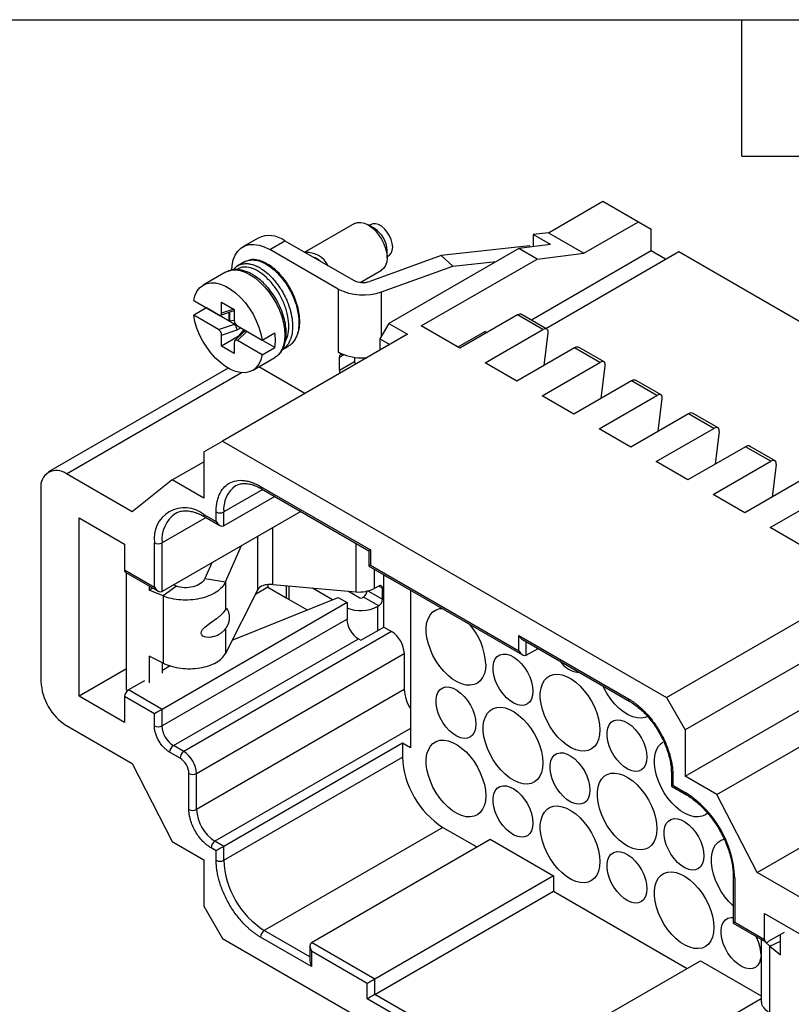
# Model space of a CAD drawing. Header units: millimetres. Extents: x 6 to 273, y 6 to 210.
# Tile 6 of 7: x 204 to 247, y 155 to 210. Entities that reach past the tile are written whole.
import ezdxf

# ---------------------------------------------------------------- set-up
doc = ezdxf.new("R2010")
doc.units = ezdxf.units.MM
doc.linetypes.add('SLD-Solid', pattern=[0])
doc.layers.add('TEXT', color=140, linetype='SLD-Solid', lineweight=25)

msp = doc.modelspace()

# ---------------------------------------------------------------- linework, layer by layer
for p, q in [((233.05, 197.667), (236.09, 199.422)), ((236.09, 199.422), (238.07, 198.279)), ((222.233, 198.176), (219.458, 196.574)), ((223.337, 197.897), (222.984, 198.101)), ((223.149, 198.127), (223.044, 198.066)), ((235.029, 196.524), (238.07, 198.279)), ((238.07, 198.279), (238.777, 197.871)), ((238.777, 196.646), (238.777, 197.871)), ((216.842, 197.367), (215.993, 196.877)), ((217.493, 196.728), (218.342, 197.218)), ((218.342, 197.218), (222.163, 195.012)), ((233.05, 197.667), (232.201, 197.561)), ((233.156, 197.01), (232.201, 197.561)), ((232.201, 197.561), (232.201, 196.891)), ((233.05, 197.667), (235.029, 196.524)), ((221.314, 194.523), (217.493, 196.728)), ((224.044, 196.264), (224.044, 196.673)), ((231.388, 196.79), (224.14, 192.606)), ((231.989, 196.932), (227.068, 196.385)), ((233.156, 197.01), (231.388, 196.79)), ((232.413, 196.198), (231.388, 196.79)), ((232.053, 196.873), (231.989, 196.932)), ((227.068, 196.385), (223.09, 194.951)), ((224.044, 196.334), (224.149, 196.395)), ((225.943, 192.463), (232.413, 196.198)), ((227.068, 196.385), (227.704, 195.797)), ((238.777, 196.646), (232.1, 192.792)), ((232.413, 196.198), (235.029, 196.524)), ((232.903, 192.328), (240.322, 196.612)), ((239.58, 196.183), (238.777, 196.646)), ((240.322, 196.612), (262.051, 184.068)), ((215.716, 195.809), (215.735, 195.823)), ((216.084, 196.035), (215.73, 195.831)), ((222.549, 194.894), (223.733, 195.578)), ((223.725, 194.364), (227.704, 195.797)), ((227.704, 195.797), (230.137, 196.068)), ((215.026, 195.459), (213.789, 194.744)), ((221.314, 194.523), (221.314, 191.012)), ((223.725, 191.888), (223.725, 194.364)), ((213.252, 193.875), (214.627, 193.081)), ((213.959, 193.466), (213.252, 193.058)), ((215.235, 192.73), (213.959, 193.466)), ((214.81, 193.792), (215.517, 193.383)), ((214.81, 193.179), (214.81, 193.792)), ((215.483, 193.403), (214.81, 193.179)), ((215.517, 193.383), (215.517, 192.771)), ((214.627, 192.264), (213.252, 193.058)), ((214.743, 193.06), (215.517, 193.318)), ((215.235, 192.73), (215.235, 193.224)), ((215.253, 193.23), (215.253, 192.741)), ((231.317, 193.075), (228.1, 191.218)), ((232.731, 192.259), (231.317, 193.075)), ((232.967, 192.292), (231.581, 193.092)), ((214.627, 192.264), (215.524, 192.563)), ((215.235, 192.73), (215.253, 192.741)), ((215.524, 192.563), (215.235, 192.73)), ((215.253, 192.741), (215.517, 192.781)), ((215.58, 192.581), (215.534, 192.555)), ((215.678, 192.244), (215.878, 192.359)), ((215.701, 192.461), (217.076, 191.667)), ((224.14, 192.606), (223.645, 191.748)), ((224.14, 192.606), (225.183, 192.004)), ((228.1, 191.218), (225.943, 192.463)), ((214.81, 191.954), (215.678, 192.244)), ((214.81, 191.342), (214.81, 191.954)), ((215.725, 191.87), (214.81, 191.342)), ((225.183, 192.004), (214.859, 186.044)), ((216.049, 192.143), (215.551, 191.645)), ((215.701, 191.645), (216.218, 192.162)), ((216.042, 192.264), (215.725, 191.87)), ((215.725, 191.87), (215.758, 191.851)), ((216.107, 192.227), (216.043, 192.137)), ((216.205, 192.168), (216.206, 192.169)), ((216.507, 191.995), (216.218, 192.162)), ((217.783, 191.259), (216.507, 191.995)), ((216.507, 191.995), (216.507, 191.995)), ((217.076, 191.667), (217.783, 192.075)), ((223.645, 191.748), (224.193, 191.432)), ((223.645, 191.748), (223.645, 191.116)), ((229.514, 192.156), (227.994, 191.279)), ((229.514, 190.401), (232.731, 192.259)), ((229.514, 192.156), (229.62, 192.095)), ((232.802, 190.258), (233.036, 192.083)), ((215.517, 190.934), (214.81, 191.342)), ((215.517, 191.546), (215.517, 190.934)), ((217.076, 190.851), (215.701, 191.645)), ((217.076, 190.851), (217.783, 191.259)), ((218.192, 191.133), (218.521, 191.323)), ((234.499, 191.238), (231.282, 189.381)), ((235.913, 190.422), (234.499, 191.238)), ((236.149, 190.455), (234.763, 191.255)), ((216.539, 189.981), (217.776, 190.695)), ((221.314, 191.012), (221.594, 190.85)), ((221.382, 190.727), (221.623, 190.866)), ((221.382, 189.992), (221.382, 190.727)), ((221.594, 190.85), (221.623, 190.866)), ((222.231, 190.714), (222.231, 190.482)), ((215.18, 190.108), (205.144, 184.315)), ((219.454, 188.697), (216.884, 190.18)), ((221.382, 189.992), (222.231, 190.482)), ((231.282, 189.381), (229.514, 190.401)), ((232.696, 188.564), (235.913, 190.422)), ((235.984, 188.422), (236.218, 190.246)), ((206.144, 184.216), (215.917, 189.858)), ((237.681, 189.401), (234.464, 187.544)), ((239.095, 188.585), (237.681, 189.401)), ((239.331, 188.618), (237.945, 189.418)), ((234.464, 187.544), (232.696, 188.564)), ((235.878, 186.727), (239.095, 188.585)), ((239.166, 186.585), (239.4, 188.409)), ((240.863, 187.564), (237.646, 185.707)), ((242.277, 186.748), (240.863, 187.564)), ((242.513, 186.781), (241.127, 187.581)), ((237.646, 185.707), (235.878, 186.727)), ((239.06, 184.891), (242.277, 186.748)), ((242.582, 186.572), (242.348, 184.748)), ((213.816, 185.441), (214.859, 186.044)), ((214.859, 186.044), (239.643, 171.736)), ((244.045, 185.727), (240.828, 183.87)), ((245.459, 184.911), (244.045, 185.727)), ((245.695, 184.944), (244.309, 185.744)), ((213.816, 185.441), (213.816, 182.849)), ((212.048, 183.869), (213.816, 184.89)), ((240.828, 183.87), (239.06, 184.891)), ((242.242, 183.054), (245.459, 184.911)), ((245.764, 184.735), (245.53, 182.911)), ((209.811, 182.099), (206.144, 184.216)), ((212.048, 183.869), (209.811, 182.099)), ((213.816, 182.849), (212.048, 183.869)), ((216.981, 183.513), (223.115, 179.971)), ((247.227, 183.89), (244.01, 182.033)), ((204.73, 183.399), (204.73, 172.621)), ((217.105, 183.339), (214.93, 182.083)), ((217.777, 182.951), (214.93, 181.308)), ((217.043, 183.375), (223.027, 179.921)), ((244.01, 182.033), (242.242, 183.054)), ((245.424, 181.217), (248.641, 183.074)), ((219.227, 182.114), (211.483, 177.643)), ((212.255, 182.021), (212.228, 182.006)), ((213.816, 181.951), (214.506, 181.553)), ((214.506, 181.553), (214.506, 182.083)), ((214.93, 181.308), (214.93, 182.083)), ((206.851, 181.766), (209.397, 180.297)), ((206.851, 171.805), (206.851, 181.766)), ((213.941, 181.777), (211.483, 180.358)), ((213.878, 181.813), (214.718, 181.329)), ((217.675, 178.03), (217.675, 181.218)), ((247.192, 180.196), (245.424, 181.217)), ((209.397, 180.297), (209.397, 178.847)), ((211.058, 177.888), (211.058, 180.358)), ((211.483, 177.643), (211.483, 180.358)), ((215.026, 178.182), (215.923, 180.207)), ((216.834, 177.764), (216.834, 180.732)), ((222.292, 180.345), (222.292, 177.623)), ((223.027, 179.921), (223.027, 179.063)), ((223.115, 179.971), (223.115, 179.114)), ((214.259, 179.246), (213.868, 178.364)), ((223.115, 179.114), (231.388, 174.338)), ((209.397, 178.847), (211.058, 177.888)), ((209.459, 178.71), (211.271, 177.664)), ((209.503, 172.159), (209.503, 178.685)), ((223.027, 179.063), (231.6, 174.114)), ((223.324, 178.892), (223.324, 177.817)), ((223.857, 178.561), (223.877, 178.572)), ((223.857, 175.662), (223.857, 178.561)), ((224.582, 178.142), (223.857, 178.561)), ((212.288, 177.943), (212.12, 178.011)), ((213.868, 178.364), (215.026, 178.182)), ((215.026, 178.182), (215.026, 176.61)), ((217.387, 178.031), (217.387, 177.887)), ((217.675, 178.03), (222.292, 177.623)), ((224.582, 178.166), (224.582, 178.142)), ((210.764, 177.957), (210.764, 177.715)), ((210.764, 177.715), (210.948, 177.851)), ((211.549, 177.398), (210.764, 177.715)), ((212.288, 177.943), (211.549, 177.398)), ((216.834, 177.764), (215.026, 174.197)), ((217.387, 177.887), (216.693, 177.486)), ((217.387, 177.887), (218.412, 177.295)), ((218.412, 177.965), (218.412, 177.295)), ((218.554, 177.952), (218.554, 177.213)), ((220.999, 177.19), (219.88, 177.836)), ((221.883, 177.659), (222.514, 177.295)), ((222.969, 177.685), (223.786, 177.214)), ((223.574, 177.948), (223.324, 177.817)), ((223.786, 177.826), (223.574, 177.948)), ((223.786, 177.214), (223.786, 177.826)), ((225.342, 177.727), (225.342, 168.926)), ((239.643, 171.736), (249.967, 177.696)), ((221.807, 177.03), (211.483, 171.07)), ((211.549, 177.398), (211.549, 173.649)), ((215.402, 174.94), (221.312, 177.316)), ((218.412, 177.295), (219.582, 176.62)), ((221.312, 177.316), (221.807, 177.03)), ((221.807, 177.03), (221.807, 176.111)), ((222.726, 177.336), (222.655, 177.295)), ((223.574, 176.846), (222.726, 177.336)), ((223.504, 176.805), (223.574, 176.846)), ((223.504, 176.805), (223.504, 175.458)), ((221.807, 176.111), (211.483, 170.151)), ((224.299, 175.407), (212.703, 168.712)), ((215.026, 175.574), (215.026, 174.197)), ((222.584, 174.927), (223.857, 175.662)), ((223.857, 175.662), (224.299, 175.407)), ((250.515, 175.604), (240.686, 169.93)), ((212.119, 169.049), (222.443, 175.009)), ((222.443, 175.009), (222.584, 174.927)), ((231.388, 175.195), (237.522, 171.654)), ((231.388, 174.338), (231.388, 175.195)), ((231.6, 174.972), (237.584, 171.517)), ((231.812, 174.093), (231.812, 174.849)), ((240.686, 167.337), (253.689, 174.843)), ((213.41, 167.488), (225.006, 174.182)), ((225.006, 174.182), (225.006, 172.182)), ((231.812, 174.093), (232.467, 174.471)), ((211.549, 173.649), (210.764, 174.04)), ((210.764, 174.04), (210.764, 172.55)), ((211.502, 173.096), (211.502, 173.672)), ((209.503, 173.335), (206.851, 171.805)), ((211.943, 173.5), (211.502, 173.245)), ((210.502, 172.668), (209.609, 172.152)), ((209.573, 172.127), (209.503, 172.159)), ((211.483, 171.07), (209.609, 172.152)), ((225.006, 172.182), (213.41, 165.487)), ((242.454, 166.317), (252.99, 172.399)), ((209.397, 170.335), (206.851, 171.805)), ((209.397, 171.784), (209.397, 170.335)), ((211.058, 170.825), (209.397, 171.784)), ((239.643, 171.736), (240.686, 169.93)), ((211.483, 170.151), (211.483, 171.07)), ((211.058, 170.151), (211.058, 170.825)), ((206.144, 170.171), (209.811, 168.055)), ((225.342, 170.008), (214.435, 163.711)), ((240.686, 169.93), (240.686, 167.337)), ((212.49, 168.345), (211.907, 168.682)), ((212.703, 168.712), (212.119, 169.049)), ((224.9, 169.181), (214.93, 163.426)), ((224.9, 169.181), (224.9, 168.405)), ((225.342, 168.926), (224.9, 169.181)), ((214.93, 162.65), (224.9, 168.405)), ((209.811, 168.055), (212.048, 163.701)), ((244.692, 161.963), (254.597, 167.681)), ((212.985, 165.487), (212.985, 167.488)), ((213.41, 165.487), (213.41, 167.488)), ((239.909, 167.49), (239.909, 166.786)), ((239.997, 167.368), (239.997, 166.837)), ((242.454, 166.317), (240.686, 167.337)), ((239.909, 166.786), (240.748, 166.302)), ((239.997, 166.837), (240.686, 166.439)), ((244.692, 161.963), (242.454, 166.317)), ((227.163, 164.486), (217.193, 158.731)), ((227.163, 164.486), (229.054, 163.394)), ((214.93, 163.426), (214.435, 163.711)), ((219.827, 158.067), (229.797, 163.823)), ((229.797, 163.823), (233.332, 161.782)), ((212.048, 163.701), (213.816, 162.68)), ((214.506, 163.181), (214.223, 163.344)), ((214.506, 162.65), (214.506, 163.181)), ((214.93, 162.65), (214.93, 163.426)), ((213.816, 162.68), (213.816, 160.088)), ((233.332, 161.782), (223.362, 156.026)), ((233.332, 161.782), (233.332, 160.925)), ((243.356, 161.785), (243.356, 159.142)), ((243.444, 161.662), (243.444, 159.192)), ((248.358, 159.846), (244.692, 161.963)), ((223.362, 155.169), (233.332, 160.925)), ((233.332, 160.925), (240.792, 156.618)), ((213.816, 160.088), (214.859, 158.281)), ((245.106, 159.683), (247.651, 158.213)), ((245.106, 158.233), (245.106, 159.683)), ((243.356, 159.142), (245.168, 158.096)), ((243.444, 159.192), (245.106, 158.233)), ((214.859, 158.281), (239.643, 143.974)), ((219.827, 156.72), (216.981, 158.363)), ((219.739, 157.261), (217.193, 158.731)), ((244.927, 158.235), (244.927, 154.853)), ((246.211, 158.626), (245.318, 158.111)), ((246.007, 157.369), (246.007, 158.509)), ((219.739, 157.873), (219.739, 157.016)), ((223.362, 156.026), (219.827, 158.067)), ((245.152, 158.105), (245.394, 157.859)), ((245.394, 157.859), (246.007, 158.136)), ((245.394, 154.11), (245.394, 157.859)), ((245.394, 157.859), (246.007, 157.369)), ((219.827, 157.578), (219.827, 156.72)), ((222.938, 155.781), (219.827, 157.578)), ((231.565, 151.291), (241.535, 157.047)), ((241.535, 157.047), (244.927, 155.088)), ((223.362, 155.169), (223.362, 156.026)), ((222.938, 154.924), (222.938, 155.781)), ((231.565, 149.944), (222.938, 154.924)), ((231.477, 150.485), (223.362, 155.169)), ((244.927, 154.923), (235.1, 149.25))]:
    msp.add_line(p, q)
at = {"flags": 128}
for points in [[(222.233, 198.176), (222.394, 198.235), (222.577, 198.243), (222.776, 198.197), (222.983, 198.102), (223.19, 197.959), (223.389, 197.774), (223.573, 197.555), (223.733, 197.31), (223.865, 197.048), (223.963, 196.78), (224.024, 196.515), (224.044, 196.264), (224.024, 196.037), (223.963, 195.842), (223.865, 195.687), (223.733, 195.578), (223.733, 195.578)], [(224.149, 196.395), (224.179, 196.414), (224.275, 196.52), (224.336, 196.669), (224.356, 196.853), (224.336, 197.06), (224.275, 197.279), (224.179, 197.497), (224.051, 197.701), (223.9, 197.88), (223.734, 198.023), (223.564, 198.121), (223.398, 198.169), (223.248, 198.165), (223.149, 198.127)], [(215.373, 195.589), (215.393, 195.84), (215.458, 196.144), (215.564, 196.41), (215.709, 196.633), (215.89, 196.809), (216.104, 196.932), (216.346, 197.002), (216.612, 197.016), (216.896, 196.974), (217.191, 196.878), (217.493, 196.728)], [(215.026, 195.459), (215.128, 195.509), (215.35, 195.573), (215.594, 195.586), (215.854, 195.548), (216.125, 195.459), (216.401, 195.323), (216.678, 195.14), (216.949, 194.915), (217.209, 194.653), (217.453, 194.359), (217.675, 194.039), (217.871, 193.699), (218.037, 193.347), (218.17, 192.989), (218.267, 192.633), (218.326, 192.285), (218.346, 191.954), (218.326, 191.646), (218.267, 191.367), (218.17, 191.123), (218.037, 190.919), (217.871, 190.758), (217.776, 190.695)], [(213.252, 193.875), (213.324, 194.15), (213.435, 194.388), (213.583, 194.582), (213.764, 194.729), (213.976, 194.826), (214.212, 194.87), (214.469, 194.861), (214.741, 194.798), (215.022, 194.684), (215.306, 194.52), (215.587, 194.31), (215.859, 194.059), (216.116, 193.772), (216.352, 193.454), (216.564, 193.113), (216.745, 192.757), (216.893, 192.391), (217.004, 192.026), (217.076, 191.667)], [(217.076, 190.851), (217.004, 190.575), (216.893, 190.337), (216.745, 190.143), (216.564, 189.996), (216.352, 189.899), (216.116, 189.855), (215.859, 189.864), (215.587, 189.927), (215.306, 190.041), (215.022, 190.205), (214.741, 190.415), (214.469, 190.666), (214.212, 190.954), (213.976, 191.271), (213.764, 191.612), (213.583, 191.969), (213.435, 192.334), (213.324, 192.7), (213.252, 193.058)], [(214.363, 175.132), (214.151, 175.085), (213.933, 175.094), (213.77, 175.158), (213.701, 175.225), (213.67, 175.299), (213.667, 175.333), (213.684, 175.418), (213.742, 175.519), (213.871, 175.656), (214.132, 175.857), (214.53, 176.137), (214.594, 176.185), (214.781, 176.342), (214.929, 176.489), (215.026, 176.61), (215.026, 176.61)], [(229.549, 173.601), (229.53, 173.319), (229.472, 173.067), (229.377, 172.849), (229.247, 172.672), (229.085, 172.539), (228.895, 172.453), (228.681, 172.416), (228.449, 172.43), (228.204, 172.494), (227.951, 172.606), (227.697, 172.764), (227.447, 172.964), (227.208, 173.202), (226.984, 173.471), (226.782, 173.766), (226.606, 174.08), (226.459, 174.404), (226.346, 174.733), (226.27, 175.057), (226.231, 175.37), (226.231, 175.664), (226.27, 175.932), (226.346, 176.167), (226.459, 176.366), (226.606, 176.521), (226.782, 176.631), (226.984, 176.693), (227.112, 176.705)], [(232.183, 172.081), (232.163, 171.849), (232.104, 171.649), (232.007, 171.487), (231.876, 171.371), (231.716, 171.303), (231.532, 171.287), (231.332, 171.322), (231.123, 171.408), (230.911, 171.542), (230.705, 171.718), (230.513, 171.931), (230.34, 172.173), (230.194, 172.434), (230.08, 172.706), (230.001, 172.978), (229.961, 173.241), (229.961, 173.486), (230.001, 173.703), (230.08, 173.884), (230.194, 174.024), (230.34, 174.116), (230.513, 174.159), (230.705, 174.149), (230.911, 174.088), (231.123, 173.978), (231.332, 173.822), (231.532, 173.626), (231.716, 173.398), (231.876, 173.146), (232.007, 172.878), (232.104, 172.605), (232.163, 172.336), (232.183, 172.081)], [(235.913, 169.927), (235.894, 169.646), (235.836, 169.393), (235.741, 169.175), (235.611, 168.998), (235.449, 168.865), (235.259, 168.779), (235.045, 168.743), (234.813, 168.756), (234.568, 168.82), (234.315, 168.932), (234.061, 169.09), (233.811, 169.291), (233.572, 169.528), (233.348, 169.797), (233.146, 170.092), (232.97, 170.406), (232.823, 170.731), (232.71, 171.059), (232.634, 171.383), (232.595, 171.696), (232.595, 171.99), (232.634, 172.258), (232.71, 172.494), (232.823, 172.692), (232.97, 172.848), (233.146, 172.957), (233.348, 173.019), (233.572, 173.03), (233.811, 172.991), (234.061, 172.903), (234.315, 172.767), (234.568, 172.588), (234.813, 172.368), (235.045, 172.114), (235.259, 171.831), (235.449, 171.526), (235.611, 171.206), (235.741, 170.878), (235.836, 170.551), (235.894, 170.231), (235.913, 169.927)], [(229.001, 170.243), (228.981, 170.011), (228.922, 169.811), (228.825, 169.65), (228.694, 169.533), (228.534, 169.465), (228.35, 169.449), (228.15, 169.485), (227.941, 169.571), (227.729, 169.705), (227.523, 169.881), (227.331, 170.094), (227.158, 170.335), (227.012, 170.596), (226.898, 170.868), (226.819, 171.141), (226.779, 171.404), (226.779, 171.648), (226.819, 171.865), (226.898, 172.047), (227.012, 172.186), (227.158, 172.279), (227.331, 172.321), (227.523, 172.312), (227.729, 172.25), (227.941, 172.14), (228.15, 171.984), (228.35, 171.789), (228.534, 171.561), (228.694, 171.308), (228.825, 171.04), (228.922, 170.767), (228.981, 170.498), (229.001, 170.243)], [(238.608, 170.689), (238.441, 170.617), (238.227, 170.58), (237.995, 170.594), (237.75, 170.658), (237.497, 170.77), (237.243, 170.928), (236.993, 171.128), (236.754, 171.366), (236.53, 171.635), (236.328, 171.93), (236.152, 172.243), (236.084, 172.383)], [(232.731, 168.09), (232.712, 167.808), (232.654, 167.556), (232.559, 167.338), (232.429, 167.161), (232.267, 167.027), (232.077, 166.941), (231.863, 166.905), (231.631, 166.919), (231.386, 166.983), (231.133, 167.095), (230.879, 167.253), (230.629, 167.453), (230.39, 167.691), (230.166, 167.96), (229.964, 168.255), (229.788, 168.568), (229.641, 168.893), (229.528, 169.222), (229.452, 169.546), (229.413, 169.859), (229.413, 170.152), (229.452, 170.42), (229.528, 170.656), (229.641, 170.854), (229.788, 171.01), (229.964, 171.12), (230.166, 171.181), (230.39, 171.192), (230.629, 171.154), (230.879, 171.065), (231.133, 170.93), (231.386, 170.75), (231.631, 170.531), (231.863, 170.277), (232.077, 169.994), (232.267, 169.689), (232.429, 169.368), (232.559, 169.041), (232.654, 168.713), (232.712, 168.394), (232.731, 168.09)], [(238.547, 168.407), (238.527, 168.175), (238.467, 167.975), (238.37, 167.814), (238.24, 167.697), (238.08, 167.629), (237.896, 167.613), (237.696, 167.648), (237.487, 167.734), (237.275, 167.868), (237.069, 168.045), (236.877, 168.257), (236.704, 168.499), (236.558, 168.76), (236.444, 169.032), (236.365, 169.304), (236.325, 169.567), (236.325, 169.812), (236.365, 170.029), (236.444, 170.21), (236.558, 170.35), (236.704, 170.443), (236.877, 170.485), (237.069, 170.475), (237.275, 170.414), (237.487, 170.304), (237.696, 170.148), (237.896, 169.952), (238.08, 169.724), (238.24, 169.472), (238.37, 169.204), (238.467, 168.931), (238.527, 168.662), (238.547, 168.407)], [(229.549, 166.252), (229.53, 165.971), (229.472, 165.718), (229.377, 165.5), (229.247, 165.323), (229.085, 165.19), (228.895, 165.104), (228.681, 165.068), (228.449, 165.081), (228.204, 165.145), (227.951, 165.257), (227.697, 165.415), (227.447, 165.615), (227.208, 165.853), (226.984, 166.122), (226.782, 166.417), (226.606, 166.731), (226.459, 167.056), (226.346, 167.384), (226.27, 167.708), (226.231, 168.021), (226.231, 168.315), (226.27, 168.583), (226.346, 168.819), (226.459, 169.017), (226.606, 169.173), (226.782, 169.282), (226.984, 169.344), (227.208, 169.355), (227.447, 169.316), (227.697, 169.228), (227.951, 169.092), (228.204, 168.913), (228.449, 168.693), (228.681, 168.439), (228.895, 168.156), (229.085, 167.851), (229.247, 167.531), (229.377, 167.203), (229.472, 166.876), (229.53, 166.556), (229.549, 166.252)], [(241.93, 165.28), (241.813, 165.191), (241.623, 165.105), (241.409, 165.069), (241.177, 165.083), (240.932, 165.146), (240.679, 165.259), (240.425, 165.417), (240.175, 165.617), (239.936, 165.854), (239.712, 166.124), (239.51, 166.418), (239.334, 166.732), (239.187, 167.057), (239.074, 167.385), (238.998, 167.71), (238.959, 168.022), (238.959, 168.316), (238.998, 168.584), (239.074, 168.82), (239.187, 169.018), (239.334, 169.174), (239.441, 169.248)], [(235.365, 166.569), (235.345, 166.337), (235.286, 166.137), (235.188, 165.976), (235.058, 165.859), (234.898, 165.792), (234.714, 165.775), (234.514, 165.811), (234.305, 165.897), (234.093, 166.031), (233.887, 166.207), (233.695, 166.42), (233.522, 166.661), (233.376, 166.923), (233.262, 167.194), (233.183, 167.467), (233.143, 167.73), (233.143, 167.974), (233.183, 168.191), (233.262, 168.373), (233.376, 168.513), (233.522, 168.605), (233.695, 168.647), (233.887, 168.638), (234.093, 168.577), (234.305, 168.466), (234.514, 168.31), (234.714, 168.115), (234.898, 167.887), (235.058, 167.634), (235.188, 167.367), (235.286, 167.093), (235.345, 166.824), (235.365, 166.569)], [(239.095, 164.416), (239.076, 164.134), (239.018, 163.882), (238.923, 163.664), (238.793, 163.487), (238.631, 163.353), (238.441, 163.268), (238.227, 163.231), (237.995, 163.245), (237.75, 163.309), (237.497, 163.421), (237.243, 163.579), (236.993, 163.779), (236.754, 164.017), (236.53, 164.286), (236.328, 164.581), (236.152, 164.894), (236.005, 165.219), (235.892, 165.548), (235.816, 165.872), (235.777, 166.185), (235.777, 166.479), (235.816, 166.747), (235.892, 166.982), (236.005, 167.18), (236.152, 167.336), (236.328, 167.446), (236.53, 167.507), (236.754, 167.519), (236.993, 167.48), (237.243, 167.391), (237.497, 167.256), (237.75, 167.076), (237.995, 166.857), (238.227, 166.603), (238.441, 166.32), (238.631, 166.015), (238.793, 165.695), (238.923, 165.367), (239.018, 165.04), (239.076, 164.72), (239.095, 164.416)], [(232.183, 164.732), (232.163, 164.5), (232.104, 164.3), (232.007, 164.139), (231.876, 164.022), (231.716, 163.954), (231.532, 163.938), (231.332, 163.973), (231.123, 164.059), (230.911, 164.193), (230.705, 164.37), (230.513, 164.582), (230.34, 164.824), (230.194, 165.085), (230.08, 165.357), (230.001, 165.629), (229.961, 165.892), (229.961, 166.137), (230.001, 166.354), (230.08, 166.535), (230.194, 166.675), (230.34, 166.768), (230.513, 166.81), (230.705, 166.8), (230.911, 166.739), (231.123, 166.629), (231.332, 166.473), (231.532, 166.277), (231.716, 166.049), (231.876, 165.797), (232.007, 165.529), (232.104, 165.256), (232.163, 164.987), (232.183, 164.732)], [(235.913, 162.578), (235.894, 162.297), (235.836, 162.044), (235.741, 161.827), (235.611, 161.649), (235.449, 161.516), (235.259, 161.43), (235.045, 161.394), (234.813, 161.408), (234.568, 161.471), (234.315, 161.584), (234.061, 161.742), (233.811, 161.942), (233.572, 162.179), (233.348, 162.449), (233.146, 162.743), (232.97, 163.057), (232.823, 163.382), (232.71, 163.71), (232.634, 164.035), (232.595, 164.347), (232.595, 164.641), (232.634, 164.909), (232.71, 165.145), (232.823, 165.343), (232.97, 165.499), (233.146, 165.609), (233.348, 165.67), (233.572, 165.681), (233.811, 165.642), (234.061, 165.554), (234.315, 165.418), (234.568, 165.239), (234.813, 165.019), (235.045, 164.765), (235.259, 164.482), (235.449, 164.177), (235.611, 163.857), (235.741, 163.53), (235.836, 163.202), (235.894, 162.883), (235.913, 162.578)], [(241.729, 162.895), (241.709, 162.664), (241.649, 162.463), (241.552, 162.302), (241.422, 162.186), (241.262, 162.118), (241.078, 162.101), (240.878, 162.137), (240.669, 162.223), (240.457, 162.357), (240.251, 162.533), (240.059, 162.746), (239.886, 162.987), (239.74, 163.249), (239.626, 163.52), (239.547, 163.793), (239.507, 164.056), (239.507, 164.301), (239.547, 164.518), (239.626, 164.699), (239.74, 164.839), (239.886, 164.931), (240.059, 164.974), (240.251, 164.964), (240.457, 164.903), (240.669, 164.792), (240.878, 164.637), (241.078, 164.441), (241.262, 164.213), (241.422, 163.961), (241.552, 163.693), (241.649, 163.419), (241.709, 163.15), (241.729, 162.895)], [(243.356, 160.106), (243.118, 160.343), (242.894, 160.612), (242.692, 160.907), (242.516, 161.221), (242.369, 161.545), (242.256, 161.874), (242.18, 162.198), (242.141, 162.511), (242.141, 162.805), (242.18, 163.073), (242.256, 163.308), (242.369, 163.507), (242.516, 163.662), (242.692, 163.772), (242.86, 163.827)], [(238.547, 161.058), (238.527, 160.826), (238.467, 160.626), (238.37, 160.465), (238.24, 160.348), (238.08, 160.28), (237.896, 160.264), (237.696, 160.299), (237.487, 160.386), (237.275, 160.519), (237.069, 160.696), (236.877, 160.909), (236.704, 161.15), (236.558, 161.411), (236.444, 161.683), (236.365, 161.955), (236.325, 162.219), (236.325, 162.463), (236.365, 162.68), (236.444, 162.862), (236.558, 163.001), (236.704, 163.094), (236.877, 163.136), (237.069, 163.126), (237.275, 163.065), (237.487, 162.955), (237.696, 162.799), (237.896, 162.604), (238.08, 162.375), (238.24, 162.123), (238.37, 161.855), (238.467, 161.582), (238.527, 161.313), (238.547, 161.058)], [(242.277, 158.905), (242.258, 158.623), (242.2, 158.37), (242.105, 158.153), (241.975, 157.975), (241.813, 157.842), (241.623, 157.756), (241.409, 157.72), (241.177, 157.734), (240.932, 157.797), (240.679, 157.91), (240.425, 158.068), (240.175, 158.268), (239.936, 158.505), (239.712, 158.775), (239.51, 159.07), (239.334, 159.383), (239.187, 159.708), (239.074, 160.036), (238.998, 160.361), (238.959, 160.673), (238.959, 160.967), (238.998, 161.235), (239.074, 161.471), (239.187, 161.669), (239.334, 161.825), (239.51, 161.935), (239.712, 161.996), (239.936, 162.007), (240.175, 161.968), (240.425, 161.88), (240.679, 161.745), (240.932, 161.565), (241.177, 161.346), (241.409, 161.091), (241.623, 160.808), (241.813, 160.503), (241.975, 160.183), (242.105, 159.856), (242.2, 159.528), (242.258, 159.209), (242.277, 158.905)], [(244.911, 157.384), (244.891, 157.152), (244.831, 156.952), (244.734, 156.791), (244.604, 156.674), (244.444, 156.606), (244.26, 156.59), (244.06, 156.626), (243.851, 156.712), (243.639, 156.846), (243.433, 157.022), (243.241, 157.235), (243.068, 157.476), (242.922, 157.737), (242.808, 158.009), (242.729, 158.282), (242.689, 158.545), (242.689, 158.789), (242.729, 159.006), (242.808, 159.188), (242.922, 159.327), (243.068, 159.42), (243.241, 159.462), (243.356, 159.463)]]:
    msp.add_lwpolyline(points, dxfattribs=at)
for centre, radius, start, end in [((222.529, 196.615), 1.516, 2.1967, 57.8033), ((217.464, 196.008), 1.495, 54.0761, 114.6134), ((219.551, 195.22), 1.348, 26.6562, 93.3491), ((219.535, 195.193), 1.178, 49.1321, 70.8733), ((222.705, 197.244), 3.056, 242.9365, 289.5178), ((222.697, 196.059), 1.175, 242.9365, 289.5178), ((215.233, 191.667), 2.582, 350.9031, 9.0969), ((222.368, 192.854), 2.122, 240.2241, 249.4486), ((221.512, 190.748), 0.131, 50.7967, 189.214), ((222.686, 193.814), 3.134, 250.1815, 274.0145), ((222.646, 190.494), 0.416, 181.6827, 204.6531), ((221.798, 190.005), 0.416, 181.6827, 204.6531), ((205.596, 183.532), 0.877, 51.3258, 188.6849), ((216.541, 182.237), 1.618, 125.9724, 185.4597), ((217.123, 183.494), 0.144, 172.7442, 235.9436), ((212.745, 180.621), 1.707, 51.1471, 188.8636), ((213.294, 180.532), 1.819, 125.8415, 185.4707), ((213.959, 181.933), 0.144, 172.7442, 235.9436), ((214.718, 182.493), 0.461, 242.6097, 297.3903), ((211.271, 180.768), 0.461, 242.6097, 297.3903), ((209.539, 178.829), 0.144, 172.7442, 235.9436), ((222.477, 177.724), 0.461, 302.6055, 357.3945), ((223.657, 177.847), 0.131, 350.786, 129.2033), ((222.584, 177.432), 0.154, 242.6097, 297.3903), ((223.326, 177.234), 0.461, 302.6055, 357.3945), ((222.578, 178.611), 2.029, 247.6401, 297.1281), ((223.188, 176.174), 1.383, 182.6055, 237.3945), ((225.897, 173.418), 3.657, 2.8738, 40.8407), ((223.471, 174.112), 1.537, 2.6055, 57.3945), ((234.881, 174.532), 1.409, 213.3732, 266.6322), ((207.787, 172.753), 3.06, 182.4763, 237.5237), ((209.857, 171.763), 0.461, 122.6055, 177.3945), ((227.169, 172.273), 2.165, 182.4067, 212.44), ((237.672, 171.64), 0.151, 174.3904, 234.1788), ((211.271, 170.561), 0.461, 242.6097, 297.3903), ((212.864, 170.214), 1.383, 182.6055, 237.3945), ((212.368, 168.661), 0.461, 122.6055, 177.3945), ((212.951, 168.324), 0.461, 122.6055, 177.3945), ((211.874, 167.418), 1.537, 2.6055, 57.3945), ((211.911, 167.439), 1.076, 2.6055, 57.3945), ((229.813, 168.629), 4.918, 182.6055, 237.3945), ((213.197, 167.897), 0.461, 242.6097, 297.3903), ((240.059, 167.505), 0.151, 185.7256, 245.6227), ((237.473, 161.4), 5.976, 2.5202, 57.4798), ((240.837, 166.424), 0.151, 174.3889, 234.1951), ((213.197, 165.897), 0.461, 242.6097, 297.3903), ((215.636, 165.588), 2.228, 182.6055, 237.3945), ((214.683, 163.323), 0.461, 122.6055, 177.3945), ((214.718, 163.059), 0.461, 242.6097, 297.3903), ((219.843, 162.873), 4.918, 182.6055, 237.3945), ((243.506, 161.8), 0.151, 185.7746, 245.6184), ((217.441, 158.342), 0.461, 122.6055, 177.3945), ((242.671, 157.312), 2.241, 1.8431, 29.2982), ((245.235, 158.212), 0.131, 170.786, 309.2033)]:
    msp.add_arc(centre, radius, start, end)
for centre, major_axis, ratio, start_param, end_param in [((214.627, 193.285), (-0.134, 0.217), 0.576692, 2.321653, 3.892449), ((231.366, 192.639), (0.189, 0.466), 0.649816, 6.193125, 6.978442), ((215.701, 192.665), (-0.134, 0.217), 0.576692, 0.750857, 2.321653), ((214.687, 192.08), (0.852, 0.468), 0.187136, 0.045901, 0.112939), ((215.553, 192.369), (-0.103, 0.229), 0.33175, 3.994164, 5.497923), ((232.683, 191.879), (0.295, 0.406), 0.493605, 5.549773, 7.120569), ((214.627, 192.06), (-0.134, 0.217), 0.576692, 3.892449, 5.463246), ((216.235, 191.975), (0.192, -0.161), 0.63081, 2.198824, 3.087026), ((215.735, 191.475), (0.487, 0.684), 0.250493, 0.0239, 0.090938), ((215.701, 191.441), (-0.134, 0.217), 0.576692, 5.463246, 7.034042), ((234.548, 190.802), (0.189, 0.466), 0.649816, 6.193125, 6.978442), ((235.865, 190.042), (0.295, 0.406), 0.493605, 5.549773, 7.120569), ((237.73, 188.965), (0.189, 0.466), 0.649816, 6.193125, 6.978442), ((239.046, 188.205), (0.295, 0.406), 0.493605, 5.549773, 7.120569), ((240.912, 187.128), (0.189, 0.466), 0.649816, 6.193125, 6.978442), ((242.228, 186.368), (0.295, 0.406), 0.493605, 5.549773, 7.120569), ((244.094, 185.291), (0.189, 0.466), 0.649816, 6.193125, 6.978442), ((245.41, 184.531), (0.295, 0.406), 0.493605, 5.549773, 7.120569), ((214.718, 181.675), (-0.212, 0.367), 0.577335, 1.570756, 3.141552), ((223.327, 180.094), (0.3, 0.173), 0.00007, 2.356154, 3.141633), ((223.327, 179.237), (0.3, 0.173), 0.00007, 2.356154, 3.141633), ((211.271, 178.011), (-0.212, 0.367), 0.577335, 1.570756, 3.141552), ((231.6, 175.318), (-0.212, 0.367), 0.577335, 1.570756, 2.356235), ((231.6, 174.461), (-0.212, 0.367), 0.577335, 1.570756, 3.141552), ((211.271, 170.948), (0.3, 0.173), 0.00007, 0.785358, 2.356154), ((240.209, 166.959), (0.3, 0.173), 0.00007, 2.356154, 3.141633), ((214.718, 163.303), (0.3, 0.173), 0.00007, 0.785358, 2.356154), ((243.656, 159.315), (0.3, 0.173), 0.00007, 2.356154, 3.141552), ((220.039, 157.7), (-0.212, 0.367), 0.577335, 6.283145, 7.853941), ((220.039, 156.843), (-0.212, 0.367), 0.577335, 0.785358, 1.570756), ((223.15, 155.904), (0.3, 0.173), 0.00007, 0.785358, 2.356154), ((223.15, 155.047), (0.3, 0.173), 0.00007, 0.785358, 2.356154)]:
    msp.add_ellipse(centre, major_axis=major_axis, ratio=ratio, start_param=start_param, end_param=end_param)
for points, knots in [([(216.084, 196.034), (216.097, 196.042), (216.118, 196.055), (216.168, 196.078), (216.236, 196.105), (216.328, 196.129), (216.424, 196.144), (216.524, 196.149), (216.627, 196.144), (216.805, 196.12), (217.066, 196.04), (217.364, 195.877), (217.604, 195.703), (217.771, 195.56), (217.903, 195.433), (218.006, 195.325), (218.106, 195.212), (218.213, 195.082), (218.33, 194.927), (218.441, 194.764), (218.545, 194.596), (218.615, 194.471), (218.657, 194.391), (218.676, 194.355), (218.722, 194.264), (218.802, 194.092), (218.914, 193.81), (219.004, 193.519), (219.064, 193.256), (219.097, 193.056), (219.117, 192.875), (219.125, 192.713), (219.124, 192.614), (219.124, 192.567)], [0, 0, 0, 0, 0.013084, 0.021693, 0.048744, 0.075794, 0.102845, 0.129896, 0.156948, 0.184, 0.265048, 0.346099, 0.394132, 0.434297, 0.466589, 0.491006, 0.511307, 0.543234, 0.575162, 0.60709, 0.639019, 0.670949, 0.675851, 0.68238, 0.690537, 0.724761, 0.773613, 0.837078, 0.875161, 0.910495, 0.94308, 0.972915, 1, 1, 1, 1]), ([(218.685, 191.444), (218.698, 191.454), (218.767, 191.504), (218.859, 191.619), (218.956, 191.768), (219.047, 191.957), (219.131, 192.221), (219.177, 192.595), (219.161, 193.018), (219.084, 193.461), (218.949, 193.904), (218.768, 194.329), (218.549, 194.723), (218.296, 195.086), (218.01, 195.417), (217.699, 195.703), (217.388, 195.917), (217.135, 196.042), (216.91, 196.119), (216.679, 196.161), (216.483, 196.175), (216.386, 196.139), (216.373, 196.135)], [0, 0, 0, 0, 0.009754, 0.052368, 0.086041, 0.112378, 0.17016, 0.234851, 0.299805, 0.365233, 0.429522, 0.491739, 0.552413, 0.611445, 0.672847, 0.737547, 0.800164, 0.854134, 0.885101, 0.930723, 0.990544, 1, 1, 1, 1]), ([(217.806, 190.721), (217.818, 190.731), (217.907, 190.807), (218.09, 190.93), (218.243, 191.191), (218.335, 191.428), (218.388, 191.648), (218.42, 191.892), (218.422, 192.218), (218.374, 192.614), (218.26, 193.066), (218.076, 193.542), (217.832, 194.003), (217.555, 194.408), (217.269, 194.744), (216.983, 195.017), (216.728, 195.212), (216.507, 195.349), (216.308, 195.451), (216.097, 195.533), (215.859, 195.594), (215.598, 195.617), (215.329, 195.594), (215.167, 195.519), (215.091, 195.484)], [0, 0, 0, 0, 0.0084339, 0.0635738, 0.1194449, 0.1605197, 0.1869756, 0.2247223, 0.2725031, 0.3270535, 0.386362, 0.4504701, 0.514581, 0.5737322, 0.6279789, 0.6778714, 0.7258825, 0.7570558, 0.7875611, 0.8240659, 0.86, 0.9033708, 0.954235, 1, 1, 1, 1]), ([(215.73, 195.831), (215.669, 195.792), (215.569, 195.73), (215.499, 195.631), (215.472, 195.593)], [0, 0, 0, 0, 0.619386, 1, 1, 1, 1]), ([(218.384, 191.659), (218.414, 191.71), (218.515, 191.882), (218.57, 192.29), (218.548, 192.848), (218.403, 193.456), (218.153, 194.06), (217.816, 194.612), (217.416, 195.087), (216.978, 195.456), (216.532, 195.691), (216.121, 195.764), (215.826, 195.732), (215.707, 195.629), (215.676, 195.603)], [0, 0, 0, 0, 0.0381911, 0.1299331, 0.2216751, 0.3165969, 0.4115186, 0.5032606, 0.5950026, 0.6899244, 0.7848461, 0.8765881, 0.9683301, 1, 1, 1, 1]), ([(215.735, 195.823), (215.755, 195.838), (215.799, 195.872), (215.881, 195.899), (215.971, 195.925), (216.065, 195.939), (216.164, 195.945), (216.266, 195.941), (216.363, 195.928), (216.473, 195.905), (216.579, 195.874), (216.694, 195.831), (216.801, 195.783), (216.924, 195.718), (217.126, 195.594), (217.402, 195.381), (217.653, 195.126), (217.816, 194.932), (217.902, 194.821), (217.986, 194.707), (218.067, 194.589), (218.144, 194.468), (218.218, 194.344), (218.267, 194.256), (218.303, 194.189), (218.346, 194.104), (218.407, 193.978), (218.475, 193.82), (218.538, 193.66), (218.603, 193.472), (218.691, 193.164), (218.765, 192.78), (218.768, 192.492), (218.77, 192.363)], [0, 0, 0, 0, 0.021641, 0.048302, 0.074962, 0.101621, 0.128279, 0.154936, 0.181592, 0.202518, 0.236944, 0.259225, 0.284881, 0.313913, 0.346319, 0.427449, 0.508576, 0.531787, 0.554998, 0.578209, 0.601419, 0.624629, 0.647839, 0.671049, 0.672693, 0.684623, 0.71685, 0.739961, 0.767735, 0.80017, 0.837267, 0.927192, 1, 1, 1, 1]), ([(218.77, 192.363), (218.759, 192.221), (218.737, 191.944), (218.612, 191.592), (218.454, 191.349), (218.309, 191.214), (218.233, 191.159), (218.199, 191.137), (218.183, 191.127), (218.172, 191.121), (218.168, 191.118)], [0, 0, 0, 0, 0.253178, 0.494106, 0.748887, 0.891729, 0.954606, 0.971076, 0.987545, 1, 1, 1, 1]), ([(219.124, 192.567), (219.112, 192.425), (219.09, 192.148), (218.997, 191.886), (218.91, 191.717), (218.834, 191.599), (218.728, 191.475), (218.619, 191.384), (218.549, 191.339), (218.523, 191.324), (218.521, 191.323)], [0, 0, 0, 0, 0.25311, 0.493962, 0.557121, 0.659494, 0.803862, 0.928293, 0.994781, 1, 1, 1, 1]), ([(214.506, 182.083), (214.506, 182.135), (214.508, 182.237), (214.519, 182.384), (214.536, 182.526), (214.561, 182.662), (214.593, 182.793), (214.632, 182.917), (214.721, 183.146), (214.897, 183.438), (215.219, 183.706), (215.612, 183.851), (215.983, 183.858), (216.289, 183.803), (216.516, 183.735), (216.747, 183.64), (216.902, 183.555), (216.981, 183.513)], [0, 0, 0, 0, 0.034552, 0.068857, 0.103015, 0.137127, 0.171293, 0.205615, 0.240191, 0.370061, 0.500029, 0.629898, 0.759866, 0.820151, 0.879908, 0.939678, 1, 1, 1, 1]), ([(215.592, 183.545), (215.598, 183.55), (215.66, 183.595), (215.8, 183.64), (216.014, 183.678), (216.251, 183.669), (216.501, 183.617), (216.756, 183.525), (216.939, 183.435), (217.033, 183.381), (217.043, 183.375)], [0, 0, 0, 0, 0.019661, 0.191501, 0.362261, 0.525694, 0.683448, 0.838335, 0.983392, 1, 1, 1, 1]), ([(212.253, 182.014), (212.293, 182.036), (212.397, 182.094), (212.592, 182.14), (212.834, 182.156), (213.093, 182.127), (213.364, 182.055), (213.627, 181.951), (213.801, 181.856), (213.878, 181.813)], [0, 0, 0, 0, 0.101161, 0.265469, 0.425062, 0.579194, 0.729828, 0.87878, 1, 1, 1, 1]), ([(215.026, 178.182), (214.931, 177.971), (214.749, 177.774), (214.253, 177.452), (213.939, 177.327), (213.254, 177.177), (212.884, 177.151), (212.173, 177.202), (211.833, 177.279), (211.549, 177.398)], [0, 0, 0, 0, 0.25, 0.25, 0.5, 0.5, 0.75, 0.75, 1, 1, 1, 1]), ([(213.868, 178.364), (213.825, 178.263), (213.742, 178.168), (213.517, 178.011), (213.374, 177.949), (213.063, 177.87), (212.895, 177.853), (212.571, 177.865), (212.417, 177.895), (212.288, 177.943)], [0, 0, 0, 0, 0.25, 0.25, 0.5, 0.5, 0.75, 0.75, 1, 1, 1, 1]), ([(217.675, 178.03), (217.56, 178.043), (217.441, 178.042), (217.223, 178.011), (217.122, 177.982), (217.04, 177.942)], [0, 0, 0, 0, 0.5, 0.5, 1, 1, 1, 1]), ([(222.292, 177.623), (222.48, 177.61), (222.672, 177.621), (223.027, 177.688), (223.191, 177.744), (223.324, 177.817)], [0, 0, 0, 0, 0.5, 0.5, 1, 1, 1, 1]), ([(214.363, 175.132), (214.407, 175.147), (214.515, 175.183), (214.674, 175.264), (214.84, 175.375), (214.988, 175.513), (215.11, 175.677), (215.2, 175.863), (215.251, 176.068), (215.256, 176.284), (215.219, 176.482), (215.163, 176.596), (215.14, 176.644)], [0, 0, 0, 0, 0.069248, 0.167987, 0.270738, 0.375524, 0.480918, 0.586749, 0.69382, 0.803453, 0.917564, 1, 1, 1, 1]), ([(215.141, 176.645), (215.14, 176.648), (215.13, 176.68), (215.091, 176.683), (215.05, 176.637), (215.026, 176.61)], [0, 0, 0, 0, 0.052104, 0.437805, 1, 1, 1, 1]), ([(211.549, 173.649), (211.833, 173.511), (212.173, 173.414), (212.884, 173.323), (213.254, 173.329), (213.939, 173.441), (214.253, 173.546), (214.749, 173.829), (214.931, 174.006), (215.026, 174.197)], [0, 0, 0, 0, 0.25, 0.25, 0.5, 0.5, 0.75, 0.75, 1, 1, 1, 1]), ([(237.522, 171.654), (237.567, 171.628), (237.656, 171.575), (237.789, 171.485), (237.921, 171.389), (238.051, 171.285), (238.18, 171.173), (238.308, 171.055), (238.549, 170.813), (238.891, 170.413), (239.284, 169.814), (239.606, 169.174), (239.797, 168.635), (239.902, 168.22), (239.957, 167.927), (239.991, 167.641), (239.995, 167.459), (239.997, 167.368)], [0, 0, 0, 0, 0.034552, 0.068857, 0.103015, 0.137127, 0.171293, 0.205615, 0.240191, 0.370061, 0.500029, 0.629898, 0.759866, 0.820151, 0.879908, 0.939678, 1, 1, 1, 1]), ([(237.584, 171.517), (237.631, 171.489), (237.767, 171.407), (237.995, 171.242), (238.263, 171.012), (238.523, 170.749), (238.772, 170.457), (239.004, 170.14), (239.215, 169.804), (239.404, 169.453), (239.566, 169.095), (239.699, 168.733), (239.801, 168.374), (239.87, 168.026), (239.904, 167.73), (239.908, 167.558), (239.909, 167.49)], [0, 0, 0, 0, 0.039387, 0.114891, 0.190595, 0.266494, 0.342574, 0.418796, 0.495109, 0.571455, 0.647771, 0.723987, 0.800044, 0.875889, 0.951478, 1, 1, 1, 1]), ([(211.907, 168.682), (211.88, 168.698), (211.827, 168.73), (211.748, 168.79), (211.67, 168.856), (211.565, 168.958), (211.438, 169.107), (211.303, 169.313), (211.192, 169.532), (211.115, 169.751), (211.067, 169.962), (211.061, 170.088), (211.058, 170.151)], [0, 0, 0, 0, 0.060267, 0.1200313, 0.1798323, 0.2402083, 0.3700266, 0.500131, 0.6299492, 0.7600535, 0.8799539, 1, 1, 1, 1]), ([(240.748, 166.302), (240.798, 166.272), (240.944, 166.185), (241.186, 166.011), (241.472, 165.77), (241.749, 165.496), (242.016, 165.192), (242.267, 164.863), (242.499, 164.513), (242.708, 164.146), (242.892, 163.769), (243.048, 163.386), (243.174, 163.003), (243.269, 162.626), (243.33, 162.26), (243.354, 161.981), (243.356, 161.828), (243.356, 161.785)], [0, 0, 0, 0, 0.0373403, 0.1088649, 0.1805493, 0.252389, 0.3243772, 0.3964861, 0.4686781, 0.5409119, 0.6131435, 0.6853155, 0.757384, 0.8293061, 0.9010431, 0.9725674, 1, 1, 1, 1]), ([(214.223, 163.344), (214.192, 163.363), (214.129, 163.4), (214.037, 163.466), (213.945, 163.539), (213.855, 163.619), (213.717, 163.755), (213.538, 163.965), (213.342, 164.264), (213.181, 164.584), (213.079, 164.87), (213.021, 165.11), (212.991, 165.304), (212.987, 165.426), (212.985, 165.487)], [0, 0, 0, 0, 0.048281, 0.096165, 0.143926, 0.191841, 0.240186, 0.370019, 0.500049, 0.629882, 0.759911, 0.84011, 0.919712, 1, 1, 1, 1]), ([(216.981, 158.363), (216.936, 158.39), (216.847, 158.443), (216.714, 158.532), (216.582, 158.629), (216.452, 158.733), (216.323, 158.844), (216.195, 158.963), (215.953, 159.205), (215.612, 159.605), (215.219, 160.204), (214.897, 160.843), (214.705, 161.382), (214.6, 161.797), (214.546, 162.09), (214.512, 162.376), (214.508, 162.558), (214.506, 162.65)], [0, 0, 0, 0, 0.034552, 0.068857, 0.103015, 0.137127, 0.171293, 0.205615, 0.240191, 0.370061, 0.500029, 0.629898, 0.759866, 0.820151, 0.879908, 0.939678, 1, 1, 1, 1]), ([(245.394, 154.11), (245.294, 154.192), (245.094, 154.356), (244.945, 154.616), (244.942, 154.784), (244.941, 154.853)], [0, 0, 0, 0, 0.370799, 0.741598, 1, 1, 1, 1])]:
    msp.add_open_spline(points, degree=3, knots=knots)
msp.add_open_spline([(217.04, 177.942), (216.942, 177.895), (216.87, 177.832), (216.834, 177.764)], degree=3)
at = {"layer": 'TEXT'}
for p, q in [((6.35, 209.55), (273.05, 209.55)), ((243.84, 201.93), (243.84, 209.55)), ((243.84, 201.93), (251.46, 201.93))]:
    msp.add_line(p, q, dxfattribs=at)

doc.saveas('drawing.dxf')
